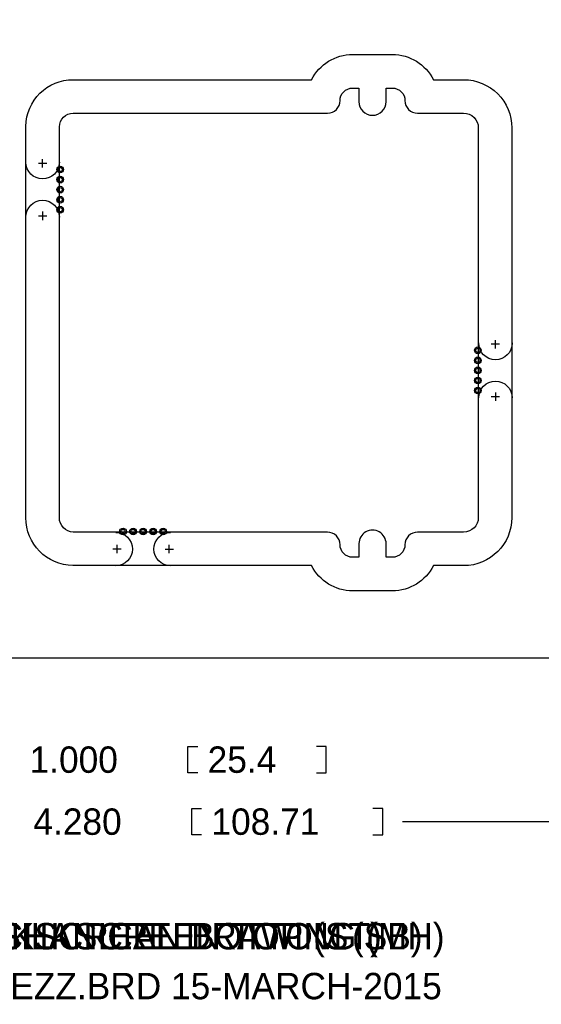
# Model space of a CAD drawing. Extents: x -29 to 285, y -29 to 263.
# Tile 2 of 6: x 32 to 64, y -29 to 31. Entities that reach past the tile are written whole.
import ezdxf

# ---------------------------------------------------------------- set-up
doc = ezdxf.new("R2010")
doc.units = 0
for name, color, linetype in [('BOT', 13, 'CONTINUOUS'), ('DRILL', 9, 'CONTINUOUS'), ('OUTLINE', 6, 'CONTINUOUS'), ('SILK_BOT', 10, 'CONTINUOUS'), ('SILK_TOP', 11, 'CONTINUOUS'), ('TOP', 12, 'CONTINUOUS')]:
    doc.layers.add(name, color=color, linetype=linetype)

# ---------------------------------------------------------------- blocks, each defined once
blk = doc.blocks.new('FIGURE_CIRCLE')
blk.add_circle((0, 0), 0.5)

msp = doc.modelspace()

# ---------------------------------------------------------------- linework, layer by layer
at = {"layer": 'BOT'}
for centre in [(34.5948, 21.9837), (34.5948, 21.3741), (34.5948, 20.7645), (34.5948, 20.1549), (34.5948, 19.5453), (59.9186, 11.0236), (59.9186, 10.414), (59.9186, 9.8044), (59.9186, 9.1948), (59.9186, 8.5852), (38.4048, 0.0381), (39.0144, 0.0381), (39.624, 0.0381), (40.2336, 0.0381), (40.8432, 0.0381)]:
    msp.add_circle(centre, 0.127, dxfattribs=at)
at = {"layer": 'DRILL'}
for points in [[(42.9387, -14.5923), (42.3418, -14.5923), (42.3418, -12.9921), (42.9387, -12.9921)], [(50.1269, -14.5923), (50.7238, -14.5923), (50.7238, -12.9921), (50.1269, -12.9921)], [(43.1673, -18.3515), (42.5704, -18.3515), (42.5704, -16.7513), (43.1673, -16.7513)], [(53.5559, -18.3515), (54.1528, -18.3515), (54.1528, -16.7513), (53.5559, -16.7513)], [(55.35295, -17.5514), (101.6, -17.5514)]]:
    msp.add_lwpolyline(points, dxfattribs=at)
at = {"layer": 'OUTLINE'}
msp.add_lwpolyline([(-7.112, -7.62), (101.6, -7.62), (101.6, 108.204), (-7.112, 108.204)], close=True, dxfattribs=at)
for points in [[(52.32398, -3.556, -0.281856), (49.835326, -2.032), (35.366742, -2.032, -0.408959), (32.512, 0.874522), (32.512, 24.596484, -0.409728), (35.391344, 27.432), (49.835313, 27.432, -0.281862), (52.323987, 28.956), (54.736987, 28.956, -0.281866), (57.225689, 27.432), (59.054982, 27.432), (59.055023, 27.432, -0.414218), (61.976, 24.510982), (61.976, 0.88899, -0.414209), (59.05501, -2.032), (57.225677, -2.032, -0.281858), (54.737013, -3.556)], [(59.944, 0.889, -0.414205), (59.055, 0), (56.261, 0, 0.414224), (55.499, -0.762, -0.414203), (54.737, -1.524), (54.356, -1.524), (54.356, -0.6985, 1.000053), (52.705, -0.6985), (52.705, -1.524), (52.324, -1.524, -0.414196), (51.562, -0.762, 0.414231), (50.8, 0), (35.390328, 0, -0.404649), (34.544, 0.874522), (34.544, 24.576278, -0.405958), (35.391344, 25.4), (50.8, 25.4, 0.414203), (51.562, 26.162, -0.414224), (52.324, 26.924), (52.705, 26.924), (52.705, 26.0985, 0.999947), (54.356, 26.0985), (54.356, 26.924), (54.737, 26.924, -0.414231), (55.499, 26.162, 0.414196), (56.261, 25.4), (59.055, 25.4, -0.414228), (59.944, 24.511)]]:
    msp.add_lwpolyline(points, format="xyb", close=True, dxfattribs=at)
for points in [[(34.544, 22.4282, -1), (32.512, 22.4282)], [(32.512, 19.1008, -1), (34.544, 19.1008)], [(62.0014, 11.4681, -1), (59.9694, 11.4681)], [(59.9694, 8.1407, -1), (62.0014, 8.1407)], [(37.9603, -0.0127, -1), (37.9603, -2.0447)], [(41.2877, -2.0447, -1), (41.2877, -0.0127)]]:
    msp.add_lwpolyline(points, format="xyb", dxfattribs=at)
for points in [[(33.782, 22.352), (33.274, 22.352)], [(33.528, 22.098), (33.528, 22.606)], [(33.274, 19.177), (33.782, 19.177)], [(33.528, 19.431), (33.528, 18.923)], [(61.2394, 11.3919), (60.7314, 11.3919)], [(60.9854, 11.1379), (60.9854, 11.6459)], [(60.9854, 8.4709), (60.9854, 7.9629)], [(60.7314, 8.2169), (61.2394, 8.2169)], [(38.2905, -1.0287), (37.7825, -1.0287)], [(38.0365, -0.7747), (38.0365, -1.2827)], [(40.9575, -1.0287), (41.4655, -1.0287)], [(41.2115, -1.2827), (41.2115, -0.7747)]]:
    msp.add_lwpolyline(points, dxfattribs=at)
at = {"layer": 'TOP'}
for centre in [(34.5948, 21.9837), (34.5948, 21.3741), (34.5948, 20.7645), (34.5948, 20.1549), (34.5948, 19.5453), (59.9186, 11.0236), (59.9186, 10.414), (59.9186, 9.8044), (59.9186, 9.1948), (59.9186, 8.5852), (38.4048, 0.0381), (39.0144, 0.0381), (39.624, 0.0381), (40.2336, 0.0381), (40.8432, 0.0381)]:
    msp.add_circle(centre, 0.127, dxfattribs=at)

# ---------------------------------------------------------------- block references
at = {"layer": 'DRILL', "xscale": 0.4064, "yscale": 0.4064}
for p in [(34.5948, 21.9837), (34.5948, 21.3741), (34.5948, 20.7645), (34.5948, 20.1549), (34.5948, 19.5453), (59.9186, 11.0236), (59.9186, 10.414), (59.9186, 9.8044), (59.9186, 9.1948), (59.9186, 8.5852), (38.4048, 0.0381), (39.0144, 0.0381), (39.624, 0.0381), (40.2336, 0.0381), (40.8432, 0.0381)]:
    msp.add_blockref('FIGURE_CIRCLE', p, dxfattribs=at)

# ---------------------------------------------------------------- texts
at = {"layer": 'DRILL'}
for s, p in [('1.000', (32.7406, -14.5923)), ('25.4', (43.5356, -14.5923)), ('4.280', (32.9692, -18.3515)), ('108.71', (43.7642, -18.3515)), ('LAYER: MECHANICAL DRAWING (MH)', (19.3802, -25.2984)), ('WILCOX_MEZZ.BRD 15-MARCH-2015', (20.1549, -28.321))]:
    msp.add_text(s, height=1.6002, dxfattribs=at).set_placement(p)
at = {"layer": 'SILK_BOT'}
msp.add_text('LAYER: SILKSCREEN BOTTOM (SB)', height=1.6002, dxfattribs=at).set_placement((20.1803, -25.2984))
at = {"layer": 'SILK_TOP'}
msp.add_text('LAYER: SILKSCREEN TOP (ST)', height=1.6002, dxfattribs=at).set_placement((22.5806, -25.2984))

doc.saveas('drawing.dxf')
